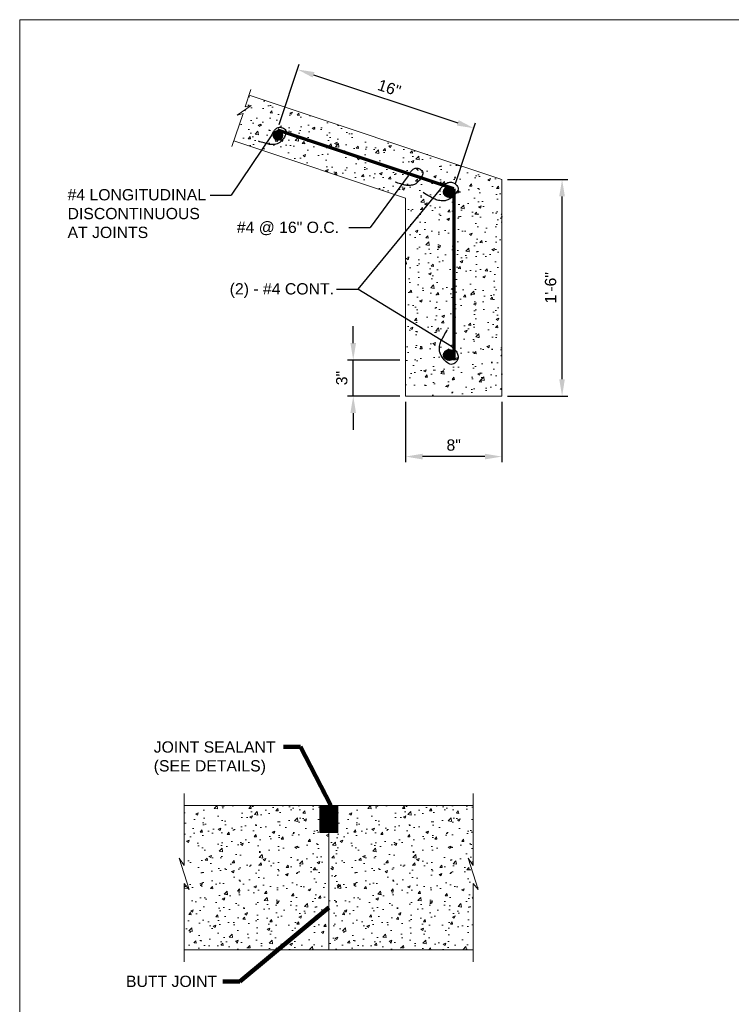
# Model space of a CAD drawing. Header units: inches. Extents: x -981 to -621, y 39 to 285.
# Tile 2 of 5: x -981 to -886, y 154 to 285. Entities that reach past the tile are written whole.
import ezdxf

# ---------------------------------------------------------------- set-up
doc = ezdxf.new("R2010")
doc.units = ezdxf.units.IN
doc.header["$MEASUREMENT"] = 0
doc.layers.get('DefPoints').update_dxf_attribs({"lineweight": 0})
for name, color, linetype, lineweight in [('C-Detl-Grph-Wt 0', 4, 'Continuous', 0), ('G-ANNO-DIMS', 2, 'Continuous', 0), ('G-ANNO-MASK', 1, 'Continuous', 0), ('G-ANNO-NOTE', 4, 'Continuous', 30), ('G-ANNO-PATT', 250, 'Continuous', 0), ('S-REIN-RBAR', 1, 'Continuous', 70)]:
    doc.layers.add(name, color=color, linetype=linetype, lineweight=lineweight)
doc.layers.add('G-ANNO-NPLT', color=2, linetype='Continuous', lineweight=0, plot=False)
doc.styles.add("AEC_AC_05ArchDims-CC_1_1'", font='arial.ttf', dxfattribs={"height": 1.5})
doc.styles.add("AEC_AC_44Text-LeftTop_1_1'", font='arial.ttf', dxfattribs={"height": 1.5})
doc.styles.add('Style-Arial', font='arial.ttf')
doc.dimstyles.new("AEC_AC_05_Arch-Dims_1_1'", dxfattribs={"dimtxt": 1.5, "dimasz": 2.25, "dimexe": 0.75, "dimexo": 0.75, "dimgap": 0.75, "dimtad": 1, "dimdec": 4, "dimzin": 15, "dimdsep": 46, "dimlunit": 4, "dimtxsty": "AEC_AC_05ArchDims-CC_1_1'", "dimcen": 0.09, "dimclrd": 256, "dimclre": 256, "dimazin": 2, "dimtfac": 0.7, "dimtdec": 4, "dimtix": 1, "dimtmove": 1, "dimatfit": 3, "dimfxl": 1, "dimfrac": 1, "dimtolj": 1, "dimtzin": 15, "dimlwd": 30, "dimlwe": 30, "dimarcsym": 0})
doc.dimstyles.new("AEC_AC_44_Notes_1_1'", dxfattribs={"dimtxt": 1.5, "dimasz": 2.25, "dimexe": 0.75, "dimexo": 0.75, "dimgap": 0.75, "dimtad": 1, "dimjust": 1, "dimdec": 3, "dimzin": 15, "dimdsep": 46, "dimlunit": 5, "dimtxsty": "AEC_AC_44Text-LeftTop_1_1'", "dimblk": 'NONE', "dimcen": 0.09, "dimclrd": 256, "dimclre": 256, "dimazin": 2, "dimtfac": 0.7, "dimtdec": 3, "dimtmove": 1, "dimatfit": 1, "dimfxl": 1, "dimfrac": 1, "dimtolj": 1, "dimtzin": 15, "dimlwd": 30, "dimlwe": 30, "dimarcsym": 0})

# ---------------------------------------------------------------- blocks, each defined once
blk = doc.blocks.new('*D58')
at = {"layer": 'DefPoints', "color": 0, "transparency": 16777216}
for p in [(-936.54, 239.92), (-929.59, 239.92), (-929.59, 235.13)]:
    blk.add_point(p, dxfattribs=at)
at = {"layer": 'G-ANNO-DIMS', "lineweight": 30, "transparency": 16777216}
for p, q in [((-936.54, 242.17), (-936.54, 244.42)), ((-930.34, 239.92), (-937.29, 239.92)), ((-936.54, 235.13), (-936.54, 239.92)), ((-930.34, 235.13), (-937.29, 235.13)), ((-936.54, 232.88), (-936.54, 230.63))]:
    blk.add_line(p, q, dxfattribs=at)
at = {"layer": 'G-ANNO-DIMS', "transparency": 16777216}
for points in [[(-936.92, 242.17), (-936.17, 242.17), (-936.54, 239.92)], [(-936.92, 232.88), (-936.17, 232.88), (-936.54, 235.13)]]:
    blk.add_solid(points, dxfattribs=at)
at = {"layer": 'G-ANNO-DIMS', "color": 0, "lineweight": 30, "transparency": 16777216, "insert": (-938.06, 237.53), "char_height": 1.5, "attachment_point": 5, "rotation": 90, "style": "AEC_AC_05ArchDims-CC_1_1'"}
blk.add_mtext('\\A1;3"', dxfattribs=at)
blk = doc.blocks.new('*D59')
at = {"layer": 'DefPoints', "color": 0, "transparency": 16777216}
for p in [(-929.59, 235.13), (-916.8, 235.13), (-929.59, 227.1)]:
    blk.add_point(p, dxfattribs=at)
at = {"layer": 'G-ANNO-DIMS', "lineweight": 30, "transparency": 16777216}
for p, q in [((-929.59, 234.38), (-929.59, 226.35)), ((-916.8, 234.38), (-916.8, 226.35)), ((-919.05, 227.1), (-927.34, 227.1))]:
    blk.add_line(p, q, dxfattribs=at)
at = {"layer": 'G-ANNO-DIMS', "transparency": 16777216}
for points in [[(-927.34, 227.47), (-927.34, 226.72), (-929.59, 227.1)], [(-919.05, 227.47), (-919.05, 226.72), (-916.8, 227.1)]]:
    blk.add_solid(points, dxfattribs=at)
at = {"layer": 'G-ANNO-DIMS', "color": 0, "lineweight": 30, "transparency": 16777216, "insert": (-923.2, 228.62), "char_height": 1.5, "attachment_point": 5, "style": "AEC_AC_05ArchDims-CC_1_1'"}
blk.add_mtext('\\A1;8"', dxfattribs=at)
blk = doc.blocks.new('*D60')
at = {"layer": 'DefPoints', "color": 0, "transparency": 16777216}
for p in [(-916.8, 263.91), (-908.8, 263.91), (-916.8, 235.13)]:
    blk.add_point(p, dxfattribs=at)
at = {"layer": 'G-ANNO-DIMS', "lineweight": 30, "transparency": 16777216}
for p, q in [((-916.05, 263.91), (-908.05, 263.91)), ((-908.8, 237.38), (-908.8, 261.66)), ((-916.05, 235.13), (-908.05, 235.13))]:
    blk.add_line(p, q, dxfattribs=at)
at = {"layer": 'G-ANNO-DIMS', "transparency": 16777216}
for points in [[(-909.18, 261.66), (-908.43, 261.66), (-908.8, 263.91)], [(-909.18, 237.38), (-908.43, 237.38), (-908.8, 235.13)]]:
    blk.add_solid(points, dxfattribs=at)
at = {"layer": 'G-ANNO-DIMS', "color": 0, "lineweight": 30, "transparency": 16777216, "insert": (-910.32, 249.52), "char_height": 1.5, "attachment_point": 5, "rotation": 90, "style": "AEC_AC_05ArchDims-CC_1_1'"}
blk.add_mtext('\\A1;1\'-6"', dxfattribs=at)
blk = doc.blocks.new('*D61')
at = {"layer": 'DefPoints', "color": 0, "transparency": 16777216}
for p in [(-946.62, 270.48), (-920.52, 270.72), (-923.2, 262.67)]:
    blk.add_point(p, dxfattribs=at)
at = {"layer": 'G-ANNO-DIMS', "lineweight": 30, "transparency": 16777216}
for p, q in [((-946.39, 271.19), (-943.71, 279.23)), ((-941.81, 277.81), (-922.65, 271.43)), ((-922.96, 263.39), (-920.28, 271.43))]:
    blk.add_line(p, q, dxfattribs=at)
at = {"layer": 'G-ANNO-DIMS', "transparency": 16777216}
for points in [[(-941.69, 278.17), (-941.93, 277.45), (-943.94, 278.52)], [(-922.54, 271.79), (-922.77, 271.07), (-920.52, 270.72)]]:
    blk.add_solid(points, dxfattribs=at)
at = {"layer": 'G-ANNO-DIMS', "color": 0, "lineweight": 30, "transparency": 16777216, "insert": (-931.75, 276.06), "char_height": 1.5, "attachment_point": 5, "rotation": 341.5802, "style": "AEC_AC_05ArchDims-CC_1_1'"}
blk.add_mtext('\\A1;16"', dxfattribs=at)
blk = doc.blocks.new('_None')

msp = doc.modelspace()

# ---------------------------------------------------------------- hatches: boundary and pattern name
at = {"layer": 'G-ANNO-PATT'}
h = msp.add_hatch(dxfattribs=at)
h.set_pattern_fill('AR-CONC', color=256, style=0, pattern_type=2)
h.set_pattern_definition([(50, (-927.5762, 259.9036), (3.5863, -0.31376), [0.375, -4.125]), (355, (-927.576, 259.9036), (-0.69376, 3.76096), [0.3, -3.3]), (100.451, (-927.2773, 259.8775), (2.89254, 3.4472), [0.3187, -3.5057]), (46.184, (-927.576, 260.9036), (5.3362, -0.8276), [0.5625, -6.1875]), (96.636, (-927.1315, 260.8346), (4.6733, 4.8706), [0.47805, -5.2586]), (351.184, (-927.576, 260.9036), (4.6733, 4.8706), [0.45, -4.95]), (21, (-927.0762, 260.6536), (2.98453, -2.0131), [0.375, -4.125]), (326, (-927.076, 260.6536), (1.21658, 3.62575), [0.3, -3.3]), (71.451, (-926.8275, 260.486), (4.2011, 1.61266), [0.3187, -3.5057]), (37.5, (-927.5762, 259.9036), (0.0608, 1.66447), [0, -3.26, 0, -3.35, 0, -3.3125]), (7.5, (-927.5762, 259.9036), (1.31535, 1.97206), [0, -1.91, 0, -3.185, 0, -1.2625]), (327.5, (-928.6912, 259.9036), (2.66911, -0.112774), [0, -1.25, 0, -3.9, 0, -5.175]), (317.5, (-929.1912, 259.9036), (2.91593, 0.50052), [0, -1.625, 0, -2.59, 0, -3.675])])
h.paths.add_polyline_path([(-950.89651, 273.55611), (-950.1018, 273.72584), (-951.94502, 272.45367), (-951.18203, 272.6932), (-952.40281, 269.03351), (-929.5948, 261.43084), (-929.5948, 235.1277), (-916.80331, 235.1277), (-916.80331, 263.90856), (-950.38082, 275.10106)])
at = {"layer": 'G-ANNO-PATT', "extrusion": (2.06019e-05, 1.28762e-06, 1)}
h = msp.add_hatch(dxfattribs=at)
h.set_pattern_fill('AR-CONC', color=256, style=0, pattern_type=2)
h.set_pattern_definition([(50, (-949.0168, 172.8332), (3.5863, -0.31376), [0.375, -4.125]), (355, (-949.0168, 172.833), (-0.6938, 3.761), [0.3, -3.3]), (100.451, (-948.718, 172.807), (2.89254, 3.4472), [0.3187, -3.5057]), (46.184, (-949.017, 173.833), (5.3362, -0.8276), [0.5625, -6.1875]), (96.636, (-948.572, 173.764), (4.6733, 4.8706), [0.478, -5.2586]), (351.184, (-949.017, 173.833), (4.6733, 4.8706), [0.45, -4.95]), (21, (-948.5168, 173.5832), (2.98453, -2.0131), [0.375, -4.125]), (326, (-948.5168, 173.583), (1.2166, 3.62575), [0.3, -3.3]), (71.451, (-948.268, 173.4154), (4.2011, 1.61266), [0.3187, -3.5057]), (37.5, (-949.0168, 172.8332), (0.0608, 1.66447), [0, -3.26, 0, -3.35, 0, -3.3125]), (7.5, (-949.0168, 172.8332), (1.31535, 1.97206), [0, -1.91, 0, -3.185, 0, -1.2625]), (327.5, (-950.1318, 172.8332), (2.66911, -0.11277), [0, -1.25, 0, -3.9, 0, -5.175]), (317.5, (-950.6318, 172.8332), (2.91593, 0.50052), [0, -1.625, 0, -2.59, 0, -3.675])])
h.paths.add_polyline_path([(-958.97826, 180.76028), (-958.97826, 172.78461), (-959.66229, 173.75549), (-958.33371, 169.59944), (-958.97826, 170.39999), (-958.97826, 161.573), (-939.79098, 161.573), (-939.79098, 177.16266), (-940.99019, 177.16266), (-940.99019, 180.76028)])
at = {"layer": 'G-ANNO-PATT', "extrusion": (-1.98519e-05, 0, 1)}
h = msp.add_hatch(dxfattribs=at)
h.set_pattern_fill('AR-CONC', color=256, style=0, pattern_type=2)
h.set_pattern_definition([(50, (-928.6197, 172.8332), (3.5863, -0.31376), [0.375, -4.125]), (355, (-928.6197, 172.833), (-0.69376, 3.761), [0.3, -3.3]), (100.451, (-928.3208, 172.807), (2.89254, 3.4472), [0.3187, -3.5057]), (46.184, (-928.6197, 173.833), (5.3362, -0.8276), [0.5625, -6.1875]), (96.636, (-928.175, 173.764), (4.6733, 4.8706), [0.478, -5.2586]), (351.184, (-928.6197, 173.833), (4.6733, 4.8706), [0.45, -4.95]), (21, (-928.1197, 173.5832), (2.98453, -2.0131), [0.375, -4.125]), (326, (-928.1197, 173.583), (1.2166, 3.62575), [0.3, -3.3]), (71.451, (-927.871, 173.4154), (4.2011, 1.61266), [0.3187, -3.5057]), (37.5, (-928.6197, 172.8332), (0.0608, 1.66447), [0, -3.26, 0, -3.35, 0, -3.3125]), (7.5, (-928.6197, 172.8332), (1.31535, 1.97206), [0, -1.91, 0, -3.185, 0, -1.2625]), (327.5, (-929.7347, 172.8332), (2.66911, -0.11277), [0, -1.25, 0, -3.9, 0, -5.175]), (317.5, (-930.2347, 172.8332), (2.91593, 0.50052), [0, -1.625, 0, -2.59, 0, -3.675])])
h.paths.add_polyline_path([(-921.28773, 173.75549), (-920.6037, 172.78461), (-920.6037, 180.76028), (-938.59178, 180.76028), (-938.59178, 177.16266), (-939.79098, 177.16266), (-939.79098, 161.573), (-920.6037, 161.573), (-920.6037, 170.39999), (-919.95915, 169.59944)])
at = {"layer": 'S-REIN-RBAR', "linetype": 'Continuous'}
msp.add_hatch(color=256, dxfattribs=at).paths.add_polyline_path([(-945.82496, 269.7634, 1), (-947.25957, 269.7634, 1)])

# ---------------------------------------------------------------- linework, layer by layer
at = {"layer": 'C-Detl-Grph-Wt 0'}
for p, q in [((-950.38098, 275.10112), (-916.80331, 263.90856)), ((-952.40344, 269.03372), (-929.5948, 261.43084)), ((-916.80331, 263.90856), (-916.80331, 235.1277)), ((-929.5948, 261.43084), (-929.5948, 235.1277)), ((-929.5948, 235.1277), (-916.80331, 235.1277)), ((-958.97826, 180.76028, 0.00197), (-920.6037, 180.76028, 0.00197)), ((-940.99019, 180.76028, 0.00197), (-940.99019, 177.16266, 0.00197)), ((-940.99019, 180.68096, 0.00197), (-938.59178, 180.68096, 0.00197)), ((-940.99019, 180.60007, 0.00197), (-938.59178, 180.60007, 0.00197)), ((-940.99019, 180.52075, 0.00197), (-938.59178, 180.52075, 0.00197)), ((-938.59178, 180.76028, 0.00197), (-938.59178, 177.16266, 0.00197)), ((-940.99019, 180.44144, 0.00197), (-938.59178, 180.44144, 0.00197)), ((-940.99019, 180.36054, 0.00197), (-938.59178, 180.36054, 0.00197)), ((-940.99019, 180.28123, 0.00197), (-938.59178, 180.28123, 0.00197)), ((-940.99019, 180.20033, 0.00197), (-938.59178, 180.20033, 0.00197)), ((-940.99019, 180.12102, 0.00197), (-938.59178, 180.12102, 0.00197)), ((-940.99019, 180.04171, 0.00197), (-938.59178, 180.04171, 0.00197)), ((-940.99019, 179.96081, 0.00197), (-938.59178, 179.96081, 0.00197)), ((-940.99019, 179.88149, 0.00197), (-938.59178, 179.88149, 0.00197)), ((-940.99019, 179.8006, 0.00197), (-938.59178, 179.8006, 0.00197)), ((-940.99019, 179.72128, 0.00197), (-938.59178, 179.72128, 0.00197)), ((-940.99019, 179.64197, 0.00197), (-938.59178, 179.64197, 0.00197)), ((-940.99019, 179.56107, 0.00197), (-938.59178, 179.56107, 0.00197)), ((-940.99019, 179.48176, 0.00197), (-938.59178, 179.48176, 0.00197)), ((-940.99019, 179.40086, 0.00197), (-938.59178, 179.40086, 0.00197)), ((-940.99019, 179.32155, 0.00197), (-938.59178, 179.32155, 0.00197)), ((-940.99019, 179.24224, 0.00197), (-938.59178, 179.24224, 0.00197)), ((-940.99019, 179.16134, 0.00197), (-938.59178, 179.16134, 0.00197)), ((-940.99019, 179.08202, 0.00197), (-938.59178, 179.08202, 0.00197)), ((-940.99019, 179.00113, 0.00197), (-938.59178, 179.00113, 0.00197)), ((-940.99019, 178.92181, 0.00197), (-938.59178, 178.92181, 0.00197)), ((-940.99019, 178.8425, 0.00197), (-938.59178, 178.8425, 0.00197)), ((-940.99019, 178.7616, 0.00197), (-938.59178, 178.7616, 0.00197)), ((-940.99019, 178.68229, 0.00197), (-938.59178, 178.68229, 0.00197)), ((-940.99019, 178.60139, 0.00197), (-938.59178, 178.60139, 0.00197)), ((-940.99019, 178.52208, 0.00197), (-938.59178, 178.52208, 0.00197)), ((-940.99019, 178.44277, 0.00197), (-938.59178, 178.44277, 0.00197)), ((-940.99019, 178.36187, 0.00197), (-938.59178, 178.36187, 0.00197)), ((-940.99019, 178.28255, 0.00197), (-938.59178, 178.28255, 0.00197)), ((-940.99019, 178.20166, 0.00197), (-938.59178, 178.20166, 0.00197)), ((-940.99019, 178.12234, 0.00197), (-938.59178, 178.12234, 0.00197)), ((-940.99019, 178.04303, 0.00197), (-938.59178, 178.04303, 0.00197)), ((-940.99019, 177.96213, 0.00197), (-938.59178, 177.96213, 0.00197)), ((-940.99019, 177.88282, 0.00197), (-938.59178, 177.88282, 0.00197)), ((-940.99019, 177.80192, 0.00197), (-938.59178, 177.80192, 0.00197)), ((-940.99019, 177.72261, 0.00197), (-938.59178, 177.72261, 0.00197)), ((-940.99019, 177.6433, 0.00197), (-938.59178, 177.6433, 0.00197)), ((-940.99019, 177.5624, 0.00197), (-938.59178, 177.5624, 0.00197)), ((-940.99019, 177.48308, 0.00197), (-938.59178, 177.48308, 0.00197)), ((-940.99019, 177.40219, 0.00197), (-938.59178, 177.40219, 0.00197)), ((-940.99019, 177.32287, 0.00197), (-938.59178, 177.32287, 0.00197)), ((-940.99019, 177.24356, 0.00197), (-938.59178, 177.24356, 0.00197)), ((-940.99019, 177.16266, 0.00197), (-938.59178, 177.16266, 0.00197)), ((-939.79098, 177.16266, 0.00197), (-939.79098, 161.573, 0.00197)), ((-958.97826, 161.573, 0.00197), (-920.6037, 161.573, 0.00197))]:
    msp.add_line(p, q, dxfattribs=at)
at = {"layer": 'G-ANNO-MASK'}
for p, q in [((-950.12718, 275.86093), (-950.89651, 273.55611)), ((-951.94502, 272.45367), (-950.1018, 273.72584)), ((-950.1018, 273.72584), (-950.89651, 273.55611)), ((-951.18203, 272.6932), (-952.65566, 268.2755)), ((-951.18203, 272.6932), (-951.94502, 272.45367)), ((-958.97826, 182.35922, 0.00197), (-958.97826, 172.78461, 0.00197)), ((-920.6037, 182.35922, 0.00197), (-920.6037, 172.78461, 0.00197)), ((-958.97826, 170.39999, 0.00197), (-958.97826, 159.97406, 0.00197)), ((-920.6037, 170.39999, 0.00197), (-920.6037, 159.97406, 0.00197))]:
    msp.add_line(p, q, dxfattribs=at)
for points in [[(-958.97826, 172.78461, 0.00197), (-959.66229, 173.75549, 0.00236), (-958.33371, 169.59944, 0.00236), (-958.97826, 170.39999, 0.00197)], [(-920.6037, 172.78461, 0.00197), (-921.28773, 173.75549, 0.00236), (-919.95915, 169.59944, 0.00236), (-920.6037, 170.39999, 0.00197)]]:
    msp.add_polyline3d(points, dxfattribs=at)
at = {"layer": 'G-ANNO-NOTE'}
for p, q in [((-947.36711, 269.82526), (-952.73482, 261.82497)), ((-929.2292, 264.39484), (-934.31303, 257.50722)), ((-955.55482, 261.82497), (-952.73482, 261.82497)), ((-924.96982, 262.65298), (-935.9524, 249.3481)), ((-937.13303, 257.50722), (-934.31303, 257.50722)), ((-938.7724, 249.3481), (-935.9524, 249.3481)), ((-923.50953, 241.69855), (-935.9524, 249.3481))]:
    msp.add_line(p, q, dxfattribs=at)
for points, knots in [([(-947.36711, 269.82526), (-947.31809, 269.95346), (-947.25537, 270.06872), (-947.18495, 270.18625), (-947.10714, 270.31611), (-947.02621, 270.42869), (-946.91628, 270.54326), (-946.80363, 270.66065), (-946.6698, 270.73681), (-946.53256, 270.79302), (-946.40404, 270.84566), (-946.25572, 270.85579), (-946.1048, 270.82228), (-945.89002, 270.7746), (-945.71149, 270.68051), (-945.57048, 270.52765), (-945.43879, 270.38489), (-945.41228, 270.14491), (-945.47943, 269.96509), (-945.55492, 269.76295), (-945.64868, 269.57748), (-945.78022, 269.39944), (-945.93651, 269.18789), (-946.08463, 269.00406), (-946.29037, 268.83448), (-946.40253, 268.74204), (-946.52393, 268.67562), (-946.65516, 268.63674), (-946.85464, 268.57765), (-947.06713, 268.5472), (-947.27987, 268.55), (-947.45753, 268.55233), (-947.63269, 268.5545), (-947.80447, 268.59698), (-947.99818, 268.64488), (-948.18618, 268.70059), (-948.37705, 268.75486), (-948.62963, 268.82667), (-948.87991, 268.89599), (-949.12693, 268.99031)], [0, 0, 0, 0, 0.055602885, 0.055602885, 0.055602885, 0.117046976, 0.117046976, 0.117046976, 0.180007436, 0.180007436, 0.180007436, 0.238968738, 0.238968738, 0.238968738, 0.322875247, 0.322875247, 0.322875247, 0.401242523, 0.401242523, 0.401242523, 0.489343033, 0.489343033, 0.489343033, 0.594020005, 0.594020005, 0.594020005, 0.651079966, 0.651079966, 0.651079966, 0.737810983, 0.737810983, 0.737810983, 0.810239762, 0.810239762, 0.810239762, 0.891916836, 0.891916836, 0.891916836, 1, 1, 1, 1]), ([(-929.22997, 264.39395), (-929.18095, 264.52215), (-929.11822, 264.63742), (-929.04781, 264.75494), (-928.97, 264.8848), (-928.88907, 264.99738), (-928.77913, 265.11195), (-928.66648, 265.22934), (-928.53265, 265.3055), (-928.39541, 265.36171), (-928.26689, 265.41435), (-928.11857, 265.42448), (-927.96765, 265.39097), (-927.75288, 265.34329), (-927.57434, 265.2492), (-927.43334, 265.09635), (-927.30164, 264.95358), (-927.27513, 264.7136), (-927.34228, 264.53379), (-927.41778, 264.33164), (-927.51154, 264.14617), (-927.64308, 263.96813), (-927.79936, 263.75658), (-927.94749, 263.57275), (-928.15323, 263.40317), (-928.26538, 263.31073), (-928.38679, 263.24431), (-928.51802, 263.20543), (-928.71749, 263.14634), (-928.92998, 263.11589), (-929.14273, 263.11869), (-929.32038, 263.12102), (-929.49555, 263.12319), (-929.66732, 263.16567), (-929.86103, 263.21357), (-930.04903, 263.26928), (-930.2399, 263.32355), (-930.49249, 263.39536), (-930.74277, 263.46468), (-930.98978, 263.559)], [0, 0, 0, 0, 0.055602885, 0.055602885, 0.055602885, 0.117046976, 0.117046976, 0.117046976, 0.180007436, 0.180007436, 0.180007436, 0.238968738, 0.238968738, 0.238968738, 0.322875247, 0.322875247, 0.322875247, 0.401242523, 0.401242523, 0.401242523, 0.489343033, 0.489343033, 0.489343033, 0.594020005, 0.594020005, 0.594020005, 0.651079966, 0.651079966, 0.651079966, 0.737810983, 0.737810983, 0.737810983, 0.810239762, 0.810239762, 0.810239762, 0.891916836, 0.891916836, 0.891916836, 1, 1, 1, 1]), ([(-924.97248, 262.64908), (-924.8798, 262.78524), (-924.7747, 262.90249), (-924.65999, 263.02026), (-924.53323, 263.1504), (-924.40761, 263.2595), (-924.24756, 263.36289), (-924.08357, 263.46884), (-923.90624, 263.52078), (-923.73045, 263.54848), (-923.56582, 263.57443), (-923.38982, 263.54526), (-923.22285, 263.46441), (-922.98523, 263.34936), (-922.80275, 263.19014), (-922.68035, 262.97267), (-922.56603, 262.76956), (-922.60141, 262.482), (-922.72953, 262.29059), (-922.87356, 262.0754), (-923.03431, 261.88474), (-923.23712, 261.71319), (-923.4781, 261.50937), (-923.70188, 261.33565), (-923.98901, 261.19449), (-924.14552, 261.11755), (-924.30565, 261.07354), (-924.46964, 261.06442), (-924.7189, 261.05055), (-924.97546, 261.07373), (-925.22311, 261.1358), (-925.42992, 261.18764), (-925.63386, 261.23858), (-925.82271, 261.33567), (-926.03566, 261.44515), (-926.2398, 261.56216), (-926.44769, 261.6783), (-926.72279, 261.83198), (-926.99588, 261.9821), (-927.25826, 262.16052)], [0, 0, 0, 0, 0.055602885, 0.055602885, 0.055602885, 0.117046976, 0.117046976, 0.117046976, 0.180007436, 0.180007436, 0.180007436, 0.238968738, 0.238968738, 0.238968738, 0.322875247, 0.322875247, 0.322875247, 0.401242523, 0.401242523, 0.401242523, 0.489343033, 0.489343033, 0.489343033, 0.594020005, 0.594020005, 0.594020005, 0.651079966, 0.651079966, 0.651079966, 0.737810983, 0.737810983, 0.737810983, 0.810239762, 0.810239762, 0.810239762, 0.891916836, 0.891916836, 0.891916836, 1, 1, 1, 1]), ([(-923.50837, 241.69793), (-923.37283, 241.60573), (-923.25578, 241.50152), (-923.13878, 241.38703), (-923.00937, 241.2604), (-922.90184, 241.13386), (-922.79932, 240.9746), (-922.69366, 240.81048), (-922.63963, 240.63335), (-922.61056, 240.45749), (-922.58339, 240.29312), (-922.61319, 240.11675), (-922.69463, 239.94989), (-922.8105, 239.71246), (-922.96999, 239.53033), (-923.18795, 239.40898), (-923.39108, 239.29588), (-923.67633, 239.33197), (-923.86845, 239.45815), (-924.08502, 239.6004), (-924.27738, 239.75928), (-924.44902, 239.96258), (-924.65226, 240.20333), (-924.82293, 240.42831), (-924.96296, 240.71446), (-925.04012, 240.87212), (-925.08667, 241.03309), (-925.09621, 241.19826), (-925.11059, 241.44743), (-925.08558, 241.70411), (-925.02324, 241.95173), (-924.97119, 242.15848), (-924.9211, 242.36292), (-924.82337, 242.55133), (-924.71304, 242.76403), (-924.59564, 242.96839), (-924.47916, 243.17631), (-924.32531, 243.45093), (-924.17493, 243.72379), (-923.99852, 243.98689)], [0, 0, 0, 0, 0.055367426, 0.055367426, 0.055367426, 0.116602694, 0.116602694, 0.116602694, 0.179710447, 0.179710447, 0.179710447, 0.238693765, 0.238693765, 0.238693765, 0.322619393, 0.322619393, 0.322619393, 0.400834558, 0.400834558, 0.400834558, 0.489002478, 0.489002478, 0.489002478, 0.593409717, 0.593409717, 0.593409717, 0.650937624, 0.650937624, 0.650937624, 0.737718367, 0.737718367, 0.737718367, 0.810174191, 0.810174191, 0.810174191, 0.891969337, 0.891969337, 0.891969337, 1, 1, 1, 1])]:
    msp.add_open_spline(points, degree=3, knots=knots, dxfattribs=at)
at = {"layer": 'G-ANNO-NPLT'}
msp.add_3dface([(-620.8441, 285.13311, -3.51772), (-980.8441, 285.13311, -3.51772), (-980.8441, 39.13311, -3.51772), (-620.8441, 39.13311, -3.51772)], dxfattribs=at)
at = {"layer": 'S-REIN-RBAR', "linetype": 'Continuous'}
for p, q in [((-923.19905, 262.67446), (-946.54226, 270.44866)), ((-924.39826, 262.29535), (-924.39826, 262.18272)), ((-924.3586, 262.4619), (-924.3586, 262.01934)), ((-924.31894, 262.54439), (-924.31894, 261.93527)), ((-924.2777, 262.60467), (-924.2777, 261.87658)), ((-924.23805, 262.64908), (-924.23805, 261.82899)), ((-924.19839, 262.69032), (-924.19839, 261.79092)), ((-924.15873, 262.72205), (-924.15873, 261.7592)), ((-924.11908, 262.74743), (-924.11908, 261.73064)), ((-924.07784, 262.77281), (-924.07784, 261.70844)), ((-924.03818, 262.79026), (-924.03818, 261.6894)), ((-923.99852, 262.80453), (-923.99852, 261.67512)), ((-923.95887, 262.81881), (-923.95887, 261.66085)), ((-923.91921, 262.82833), (-923.91921, 261.65292)), ((-923.87797, 262.83309), (-923.87797, 261.64499)), ((-923.83831, 262.83784), (-923.83831, 261.64023)), ((-923.79866, 262.83943), (-923.79866, 261.64023)), ((-923.759, 262.83784), (-923.759, 261.6434)), ((-923.71934, 262.83309), (-923.71934, 261.64657)), ((-923.6781, 262.82515), (-923.6781, 261.65292)), ((-923.63845, 262.81881), (-923.63845, 261.66243)), ((-923.59879, 262.80453), (-923.59879, 261.67512)), ((-923.55913, 262.78867), (-923.55913, 261.69099)), ((-923.51948, 262.76805), (-923.51948, 261.71002)), ((-923.47823, 262.74584), (-923.47823, 261.7354)), ((-923.43858, 262.71888), (-923.43858, 261.76395)), ((-923.39892, 262.68398), (-923.39892, 261.79409)), ((-923.35927, 262.64432), (-923.35927, 261.83375)), ((-923.31961, 262.59515), (-923.31961, 261.88451)), ((-923.27837, 262.53487), (-923.27837, 261.94637)), ((-923.23871, 262.44921), (-923.23871, 262.03362)), ((-923.19905, 262.67446), (-923.19905, 245.23685)), ((-923.19905, 245.23368), (-923.19905, 239.92451)), ((-924.3586, 240.79853), (-924.3586, 240.35438)), ((-924.31894, 240.87943), (-924.31894, 240.27507)), ((-924.2777, 240.93971), (-924.2777, 240.21479)), ((-924.23805, 240.98888), (-924.23805, 240.1672)), ((-924.19839, 241.02695), (-924.19839, 240.12913)), ((-924.15873, 241.05867), (-924.15873, 240.09741)), ((-924.11908, 241.08723), (-924.11908, 240.06886)), ((-924.07784, 241.10785), (-924.07784, 240.04506)), ((-924.03818, 241.12847), (-924.03818, 240.02761)), ((-923.99852, 241.14433), (-923.99852, 240.01017)), ((-923.95887, 241.15702), (-923.95887, 239.99906)), ((-923.91921, 241.16654), (-923.91921, 239.98954)), ((-923.87797, 241.17288), (-923.87797, 239.9832)), ((-923.83831, 241.17764), (-923.83831, 239.97844)), ((-923.79866, 241.17764), (-923.79866, 239.97844)), ((-923.759, 241.17764), (-923.759, 239.97844)), ((-923.71934, 241.17288), (-923.71934, 239.9832)), ((-923.6781, 241.16337), (-923.6781, 239.99113)), ((-923.63845, 241.15385), (-923.63845, 240.00065)), ((-923.59879, 241.14275), (-923.59879, 240.01334)), ((-923.55913, 241.12688), (-923.55913, 240.0292)), ((-923.51948, 241.10626), (-923.51948, 240.04824)), ((-923.47823, 241.08247), (-923.47823, 240.07362)), ((-923.43858, 241.05392), (-923.43858, 240.099)), ((-923.39892, 241.02219), (-923.39892, 240.13389)), ((-923.35927, 240.98254), (-923.35927, 240.17355)), ((-923.31961, 240.93336), (-923.31961, 240.21955)), ((-923.27837, 240.87308), (-923.27837, 240.283)), ((-923.23871, 240.78743), (-923.23871, 240.36866)), ((-924.39826, 240.63356), (-924.39826, 240.52252))]:
    msp.add_line(p, q, dxfattribs=at)
for centre in [(-923.80084, 262.23999), (-923.80074, 240.57769)]:
    msp.add_circle(centre, 0.5996, dxfattribs=at)

# ---------------------------------------------------------------- texts
at = {"layer": 'G-ANNO-NOTE', "char_height": 1.5}
for s, insert, attachment_point, style in [('#4 LONGITUDINAL\\PDISCONTINUOUS\\PAT JOINTS', (-974.48675, 262.63024, -0.00197), 1, "AEC_AC_44Text-LeftTop_1_1'"), ('#4 @ 16" O.C.', (-952.0037, 258.30408, -0.00197), 1, 'Style-Arial'), ('(2) - #4 CONT.', (-952.95223, 250.12994, -0.00197), 1, 'Style-Arial'), ('JOINT SEALANT\\P(SEE DETAILS)', (-963.04069, 184.81642, 0.00197), 7, 'Style-Arial'), ('BUTT JOINT', (-954.6238, 157.37907, 0.00197), 6, 'Style-Arial')]:
    msp.add_mtext(s, dxfattribs=dict(at, insert=insert, attachment_point=attachment_point, style=style))

# ---------------------------------------------------------------- dimensions: what is measured, and where the dimension line sits
at = {"layer": 'G-ANNO-DIMS', "lineweight": 30}
for base, p1, p2, angle, text, picture, middle in [((-920.51964, 270.71982), (-946.62434, 270.47599), (-923.19905, 262.67446), 341.5802369, '16"', '*D61', (-931.75331, 276.05879)), ((-908.80386, 263.90856), (-916.80331, 235.1277), (-916.80331, 263.90856), 90, '1\'-6"', '*D60', (-910.31972, 249.51813)), ((-936.54256, 239.92451), (-929.5948, 235.1277), (-929.5948, 239.92451), 90, '3"', '*D58', (-938.05893, 237.5261)), ((-929.5948, 227.0997), (-916.80331, 235.1277), (-929.5948, 235.1277), 180, '8"', '*D59', (-923.19905, 228.61556))]:
    dim = msp.add_linear_dim(base=base, p1=p1, p2=p2, angle=angle, text=text, dimstyle="AEC_AC_05_Arch-Dims_1_1'", dxfattribs=at)
    dim.commit()
    dim.dimension.update_dxf_attribs({"geometry": picture, "text_midpoint": middle})

# ---------------------------------------------------------------- leaders
at = {"layer": 'G-ANNO-NOTE', "annotation_type": 0, "has_hookline": 1, "hookline_direction": 1}
for points, text_width in [([(-939.5356, 180.76028, 0.00197), (-943.56588, 188.5346, 0.00197), (-945.81588, 188.5346, 0.00197)], 16.08663), ([(-939.79098, 167.20656, 0.00197), (-951.6238, 157.37907, 0.00197), (-953.8738, 157.37907, 0.00197)], 11.91098)]:
    msp.add_leader(points, dimstyle="AEC_AC_44_Notes_1_1'", override={"dimtad": 0, "dimclrd": 0, "dimlwd": 65534}, dxfattribs=dict(at, text_width=text_width))

doc.saveas('drawing.dxf')
